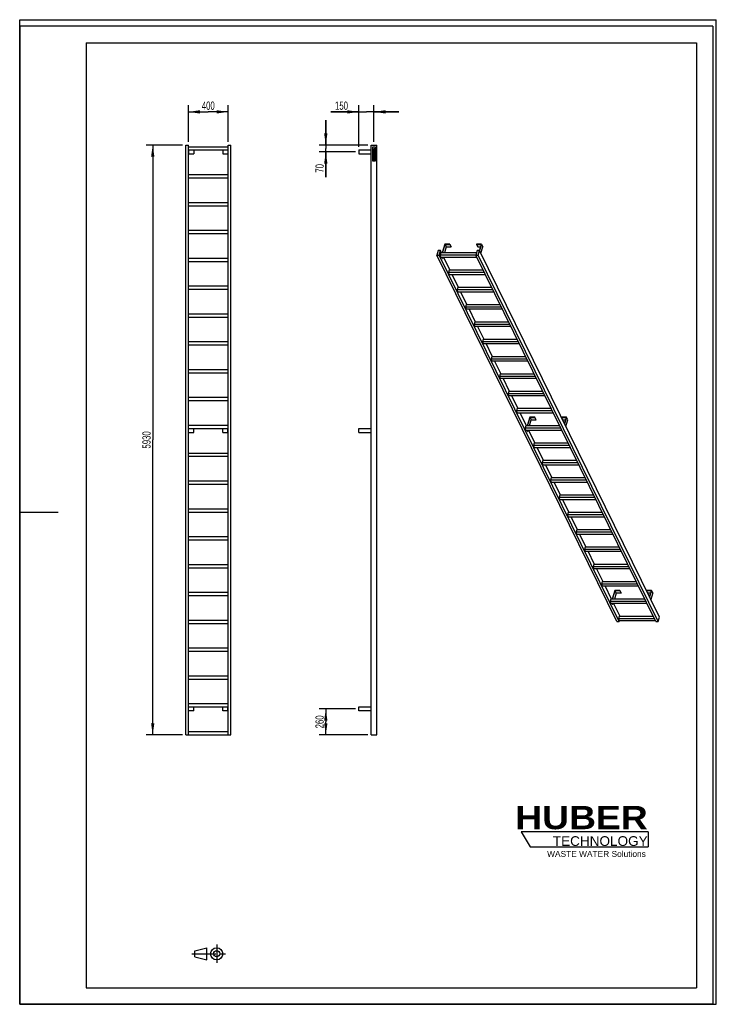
# Model space of a CAD drawing. Header units: millimetres. Extents: x 0 to 7000, y 0 to 9900.
import ezdxf

# ---------------------------------------------------------------- set-up
doc = ezdxf.new("R2010")
doc.units = ezdxf.units.MM
doc.header["$LTSCALE"] = 645.333333
doc.linetypes.add('CENTER', pattern=[0.6, 0.375, -0.075, 0.075, -0.075])
doc.layers.get('0').update_dxf_attribs({"linetype": 'CONTINUOUS'})
for name, color, linetype in [('_2D-BEM', 7, 'CONTINUOUS'), ('_KURVEN', 7, 'CONTINUOUS'), ('HUBER_Logo_BL0', 7, 'CONTINUOUS')]:
    doc.layers.add(name, color=color, linetype=linetype)
doc.styles.get("Standard").update_dxf_attribs({"font": 'txt', "width": 0.7})
doc.styles.add('TEXTSTYLE_2', font='ariblk.ttf')
doc.styles.add('TEXTSTYLE_3', font='arial.ttf')
doc.dimstyles.new('DIMSTYLE_1', dxfattribs={"dimtxt": 83.333333, "dimasz": 116.666667, "dimexe": 2, "dimexo": 1, "dimtad": 1, "dimdec": 1, "dimtxsty": 'STANDARD', "dimblk": '_FILLED', "dimblk1": '_FILLED', "dimblk2": '_FILLED', "dimcen": 0.09, "dimadec": 1, "dimazin": 2, "dimtp": 0.5, "dimtm": 0.5, "dimtfac": 1, "dimtdec": 1, "dimtofl": 0, "dimtmove": 0, "dimatfit": 3, "dimldrblk": '_FILLED', "dimfxl": 1, "dimtolj": 1, "dimarcsym": 0})
doc.dimstyles.new('DIMSTYLE_2', dxfattribs={"dimtxt": 83.333333, "dimasz": 116.666667, "dimexe": 2, "dimexo": 1, "dimtad": 1, "dimdec": 1, "dimtxsty": 'STANDARD', "dimblk": '_FILLED', "dimblk1": '_FILLED', "dimblk2": '_FILLED', "dimcen": 0.09, "dimadec": 1, "dimazin": 2, "dimtp": 2, "dimtm": 2, "dimtfac": 1, "dimtdec": 1, "dimtofl": 0, "dimtmove": 0, "dimatfit": 3, "dimldrblk": '_FILLED', "dimfxl": 1, "dimtolj": 1, "dimarcsym": 0})
doc.dimstyles.new('DIMSTYLE_3', dxfattribs={"dimtxt": 83.333333, "dimasz": 116.666667, "dimexe": 2, "dimexo": 1, "dimtad": 1, "dimdec": 1, "dimtxsty": 'STANDARD', "dimblk": '_FILLED', "dimblk1": '_FILLED', "dimblk2": '_FILLED', "dimcen": 0.09, "dimadec": 1, "dimazin": 2, "dimtp": 0.3, "dimtm": 0.3, "dimtfac": 1, "dimtdec": 1, "dimtofl": 0, "dimtmove": 0, "dimatfit": 3, "dimldrblk": '_FILLED', "dimfxl": 1, "dimtolj": 1, "dimarcsym": 0})

# ---------------------------------------------------------------- blocks, each defined once
blk = doc.blocks.new('HUBER_LOGO_BL0', base_point=(5686, 1682.6))
at = {"layer": 'HUBER_Logo_BL0', "color": 5, "linetype": 'CONTINUOUS'}
for p, q in [((6314.1, 1734.2), (5039.1, 1734.2)), ((5039.1, 1734.2), (5129.1, 1584.2)), ((6314.1, 1734.2), (6314.1, 1584.2)), ((5129.1, 1584.2), (6314.1, 1584.2))]:
    blk.add_line(p, q, dxfattribs=at)
at = {"layer": 'HUBER_Logo_BL0', "color": 2, "linetype": 'CONTINUOUS', "attachment_point": 3, "line_spacing_factor": 0.78}
for s, insert, char_height, width, style in [('HUBER\\P\\Farial.ttf;\\H97.5;TECHNOLOGY ', (6310.5, 1994.5), 234, 1292.239, 'TEXTSTYLE_2'), ('WASTE WATER Solutions', (6291.9, 1542.1), 60, 990.112, 'TEXTSTYLE_3')]:
    blk.add_mtext(s, dxfattribs=dict(at, insert=insert, char_height=char_height, width=width, style=style))
blk = doc.blocks.new('_FILLED')
at = {"color": 0, "linetype": 'BYBLOCK'}
blk.add_solid([(0, 0), (-1, 0.143), (-1, -0.143)], dxfattribs=at)
blk = doc.blocks.new('*D0')
at = {"layer": '_2D-BEM', "color": 2, "linetype": 'CONTINUOUS'}
for p, q in [((1695, 8673.2), (1695, 9039.8)), ((2095, 8673.2), (2095, 9039.8)), ((1695, 8973.2), (1895, 8973.2)), ((2095, 8973.2), (1895, 8973.2))]:
    blk.add_line(p, q, dxfattribs=at)
at = {"layer": '_2D-BEM', "color": 2, "linetype": 'CONTINUOUS', "xscale": 116.6666666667, "yscale": 116.6666666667, "zscale": 116.6666666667, "rotation": 180}
blk.add_blockref('_FILLED', (1695, 8973.2), dxfattribs=at)
at = {"layer": '_2D-BEM', "color": 2, "linetype": 'CONTINUOUS', "xscale": 116.6666666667, "yscale": 116.6666666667, "zscale": 116.6666666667}
blk.add_blockref('_FILLED', (2095, 8973.2), dxfattribs=at)
at = {"layer": '_2D-BEM', "color": 2, "linetype": 'CONTINUOUS', "insert": (1895, 9077.3), "char_height": 83.33, "width": 294.643, "attachment_point": 2, "line_spacing_factor": 0.9}
blk.add_mtext('400', dxfattribs=at)
blk = doc.blocks.new('*D1')
at = {"layer": '_2D-BEM', "color": 2, "linetype": 'CONTINUOUS'}
for p, q in [((1636.7, 8639.8), (1270, 8639.8)), ((1336.7, 8639.8), (1336.7, 5674.8)), ((1336.7, 2709.8), (1336.7, 5674.8)), ((1636.7, 2709.8), (1270, 2709.8))]:
    blk.add_line(p, q, dxfattribs=at)
at = {"layer": '_2D-BEM', "color": 2, "linetype": 'CONTINUOUS', "xscale": 116.6666666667, "yscale": 116.6666666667, "zscale": 116.6666666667}
for p, rotation in [((1336.7, 8639.8), 90), ((1336.7, 2709.8), 270)]:
    blk.add_blockref('_FILLED', p, dxfattribs=dict(at, rotation=rotation))
at = {"layer": '_2D-BEM', "color": 2, "linetype": 'CONTINUOUS', "insert": (1232.5, 5674.8), "char_height": 83.33, "width": 375, "attachment_point": 2, "rotation": 90, "line_spacing_factor": 0.9}
blk.add_mtext('5930', dxfattribs=at)
blk = doc.blocks.new('*D2')
at = {"layer": '_2D-BEM', "color": 2, "linetype": 'CONTINUOUS'}
for p, q in [((3409.2, 8623.2), (3409.2, 9039.8)), ((3559.2, 8673.2), (3559.2, 9039.8)), ((3409.2, 8973.2), (3126.1, 8973.2)), ((3126.1, 8973.2), (3484.2, 8973.2)), ((3809.2, 8973.2), (3484.2, 8973.2)), ((3559.2, 8973.2), (3809.2, 8973.2))]:
    blk.add_line(p, q, dxfattribs=at)
at = {"layer": '_2D-BEM', "color": 2, "linetype": 'CONTINUOUS', "xscale": 116.6666666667, "yscale": 116.6666666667, "zscale": 116.6666666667}
blk.add_blockref('_FILLED', (3409.2, 8973.2), dxfattribs=at)
at = {"layer": '_2D-BEM', "color": 2, "linetype": 'CONTINUOUS', "xscale": 116.6666666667, "yscale": 116.6666666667, "zscale": 116.6666666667, "rotation": 180}
blk.add_blockref('_FILLED', (3559.2, 8973.2), dxfattribs=at)
at = {"layer": '_2D-BEM', "color": 2, "linetype": 'CONTINUOUS', "insert": (3298.7, 9077.3), "char_height": 83.33, "width": 258.929, "attachment_point": 3, "line_spacing_factor": 0.9}
blk.add_mtext('150', dxfattribs=at)
blk = doc.blocks.new('*D3')
at = {"layer": '_2D-BEM', "color": 2, "linetype": 'CONTINUOUS'}
for p, q in [((3375.9, 2969.8), (3009.2, 2969.8)), ((3075.9, 2969.8), (3075.9, 2839.8)), ((3075.9, 2709.8), (3075.9, 2839.8)), ((3497.4, 2709.8), (3009.2, 2709.8))]:
    blk.add_line(p, q, dxfattribs=at)
at = {"layer": '_2D-BEM', "color": 2, "linetype": 'CONTINUOUS', "xscale": 116.6666666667, "yscale": 116.6666666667, "zscale": 116.6666666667}
for p, rotation in [((3075.9, 2969.8), 90), ((3075.9, 2709.8), 270)]:
    blk.add_blockref('_FILLED', p, dxfattribs=dict(at, rotation=rotation))
at = {"layer": '_2D-BEM', "color": 2, "linetype": 'CONTINUOUS', "insert": (2971.7, 2839.8), "char_height": 83.33, "width": 294.643, "attachment_point": 2, "rotation": 90, "line_spacing_factor": 0.9}
blk.add_mtext('260', dxfattribs=at)
blk = doc.blocks.new('*D4')
at = {"layer": '_2D-BEM', "color": 2, "linetype": 'CONTINUOUS'}
for p, q in [((3075.9, 8639.8), (3075.9, 8889.8)), ((3075.9, 8889.8), (3075.9, 8604.8)), ((3497.4, 8639.8), (3009.2, 8639.8)), ((3375.9, 8569.8), (3009.2, 8569.8)), ((3075.9, 8317.7), (3075.9, 8604.8)), ((3075.9, 8569.8), (3075.9, 8317.7))]:
    blk.add_line(p, q, dxfattribs=at)
at = {"layer": '_2D-BEM', "color": 2, "linetype": 'CONTINUOUS', "xscale": 116.6666666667, "yscale": 116.6666666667, "zscale": 116.6666666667}
for p, rotation in [((3075.9, 8639.8), 270), ((3075.9, 8569.8), 90)]:
    blk.add_blockref('_FILLED', p, dxfattribs=dict(at, rotation=rotation))
at = {"layer": '_2D-BEM', "color": 2, "linetype": 'CONTINUOUS', "insert": (2971.7, 8448.6), "char_height": 83.33, "width": 196.429, "attachment_point": 3, "rotation": 90, "line_spacing_factor": 0.9}
blk.add_mtext('70', dxfattribs=at)
blk = doc.blocks.new('PROJEKTIONSMETHODE_1_BL1', base_point=(1900, 508.3))
at = {"color": 2, "linetype": 'CENTER'}
for p, q in [((1979.4, 600), (1979.4, 416.7)), ((1728.9, 508.3), (2071.1, 508.3))]:
    blk.add_line(p, q, dxfattribs=at)
at = {"color": 2, "linetype": 'CONTINUOUS'}
for p, q in [((1759.4, 538.9), (1881.7, 569.4)), ((1759.4, 477.8), (1759.4, 538.9)), ((1881.7, 447.2), (1881.7, 569.4)), ((1759.4, 477.8), (1881.7, 447.2))]:
    blk.add_line(p, q, dxfattribs=at)
for radius in [61.1, 30.6]:
    blk.add_circle((1979.4, 508.3), radius, dxfattribs=at)

msp = doc.modelspace()

# ---------------------------------------------------------------- linework, layer by layer
at = {"color": 7, "linetype": 'CONTINUOUS'}
for p, q in [((0, 9900), (7000, 9900)), ((0, 0), (0, 9900)), ((0, 9900), (7000, 9900)), ((0, 0), (0, 9900)), ((7000, 0), (7000, 9900)), ((7000, 0), (7000, 9900)), ((1669.99, 8639.84), (1694.99, 8639.84)), ((1669.99, 2709.84), (1669.99, 8639.84)), ((1694.99, 2709.84), (1694.99, 8639.84)), ((2094.99, 8619.84), (1694.99, 8619.84)), ((2094.99, 8639.84), (2119.99, 8639.84)), ((2094.99, 2709.84), (2094.99, 8639.84)), ((2119.99, 2709.84), (2119.99, 8639.84)), ((3530.75, 8639.84), (3587.75, 8639.84)), ((3530.75, 2709.84), (3530.75, 8639.84)), ((3587.75, 2709.84), (3587.75, 8639.84)), ((1694.99, 8589.84), (2094.99, 8589.84)), ((1694.99, 8549.84), (1696.99, 8549.84)), ((1696.99, 8589.84), (1696.99, 8549.84)), ((1696.99, 8549.84), (1749.99, 8549.84)), ((1749.99, 8589.84), (1749.99, 8549.84)), ((2039.99, 8589.84), (2039.99, 8549.84)), ((2039.99, 8549.84), (2092.99, 8549.84)), ((2092.99, 8589.84), (2092.99, 8549.84)), ((2092.99, 8549.84), (2094.99, 8549.84)), ((3409.25, 8589.84), (3409.25, 8549.84)), ((3409.25, 8589.84), (3530.75, 8589.84)), ((3409.25, 8549.84), (3530.75, 8549.84)), ((2094.99, 8339.84), (1694.99, 8339.84)), ((1694.99, 8309.84), (2094.99, 8309.84)), ((2094.99, 8059.84), (1694.99, 8059.84)), ((1694.99, 8029.84), (2094.99, 8029.84)), ((2094.99, 7779.84), (1694.99, 7779.84)), ((1694.99, 7749.84), (2094.99, 7749.84)), ((4273.01, 7642.65), (4246.09, 7555.55)), ((4247.93, 7555.55), (4274.36, 7641.08)), ((4323.66, 7642.65), (4273.01, 7642.65)), ((4274.36, 7641.08), (4323.18, 7641.08)), ((4274.36, 7641.08), (4286.57, 7616.22)), ((4323.18, 7641.08), (4323.66, 7642.65)), ((4323.18, 7641.08), (4335.38, 7616.22)), ((4323.66, 7642.65), (4335.87, 7617.78)), ((4590.77, 7642.65), (4590.29, 7641.08)), ((4590.29, 7641.08), (4602.49, 7616.22)), ((4590.29, 7641.08), (4639.1, 7641.08)), ((4641.43, 7642.65), (4590.77, 7642.65)), ((4639.1, 7641.08), (4619.78, 7578.56)), ((4620.92, 7576.27), (4641.43, 7642.65)), ((4641.43, 7642.65), (4653.63, 7617.78)), ((4205.32, 7578.55), (4191.52, 7533.9)), ((6000.42, 3847.76), (4191.52, 7533.9)), ((4191.52, 7533.9), (4214.54, 7533.9)), ((4228.34, 7578.55), (4205.32, 7578.55)), ((4214.54, 7533.9), (4228.34, 7578.55)), ((6023.44, 3847.76), (4214.54, 7533.9)), ((4231.18, 7555.55), (4223.91, 7532.05)), ((4583.88, 7532.05), (4223.91, 7532.05)), ((4233.06, 7513.4), (4223.91, 7532.05)), ((4239.63, 7555.55), (4228.34, 7578.55)), ((4589.66, 7555.55), (4231.18, 7555.55)), ((4286.57, 7616.22), (4267.82, 7555.55)), ((4286.57, 7616.22), (4335.38, 7616.22)), ((4335.38, 7616.22), (4335.87, 7617.78)), ((4596.77, 7578.55), (4582.97, 7533.9)), ((6391.87, 3847.76), (4582.97, 7533.9)), ((4582.97, 7533.9), (4606, 7533.9)), ((4619.79, 7578.55), (4596.77, 7578.55)), ((4602.49, 7616.22), (4631.42, 7616.22)), ((4606, 7533.9), (4619.79, 7578.55)), ((6414.89, 3847.76), (4606, 7533.9)), ((6428.69, 3892.41), (4619.79, 7578.55)), ((4633.12, 7551.4), (4653.63, 7617.78)), ((2094.99, 7499.84), (1694.99, 7499.84)), ((1694.99, 7469.84), (2094.99, 7469.84)), ((4233.06, 7513.4), (4593.03, 7513.4)), ((4248.9, 7500.28), (4242.46, 7513.4)), ((4244.3, 7513.4), (4250.74, 7500.28)), ((4248.9, 7500.28), (4250.74, 7500.28)), ((4254.79, 7513.4), (4250.74, 7500.28)), ((4325.04, 7381.5), (4260.32, 7513.4)), ((4316.59, 7381.5), (4309.33, 7358)), ((4669.29, 7358), (4309.33, 7358)), ((4318.48, 7339.35), (4309.33, 7358)), ((4657.76, 7381.5), (4316.59, 7381.5)), ((4318.48, 7339.35), (4678.44, 7339.35)), ((4410.46, 7207.45), (4345.73, 7339.35)), ((2094.99, 7219.84), (1694.99, 7219.84)), ((1694.99, 7189.84), (2094.99, 7189.84)), ((4402, 7207.45), (4394.74, 7183.95)), ((4403.89, 7165.3), (4394.74, 7183.95)), ((4754.7, 7183.95), (4394.74, 7183.95)), ((4743.17, 7207.45), (4402, 7207.45)), ((4403.89, 7165.3), (4763.86, 7165.3)), ((4495.87, 7033.39), (4431.14, 7165.3)), ((4487.41, 7033.39), (4480.15, 7009.89)), ((4828.58, 7033.39), (4487.41, 7033.39)), ((2094.99, 6939.84), (1694.99, 6939.84)), ((4489.3, 6991.25), (4480.15, 7009.89)), ((4840.12, 7009.89), (4480.15, 7009.89)), ((4489.3, 6991.25), (4849.27, 6991.25)), ((4581.28, 6859.34), (4516.55, 6991.25)), ((1694.99, 6909.84), (2094.99, 6909.84)), ((4572.82, 6859.34), (4565.56, 6835.84)), ((4574.71, 6817.2), (4565.56, 6835.84)), ((4925.53, 6835.84), (4565.56, 6835.84)), ((4914, 6859.34), (4572.82, 6859.34)), ((4574.71, 6817.2), (4934.68, 6817.2)), ((4666.69, 6685.29), (4601.96, 6817.2)), ((2094.99, 6659.84), (1694.99, 6659.84)), ((4658.23, 6685.29), (4650.97, 6661.79)), ((4660.12, 6643.14), (4650.97, 6661.79)), ((5010.94, 6661.79), (4650.97, 6661.79)), ((4999.41, 6685.29), (4658.23, 6685.29)), ((4660.12, 6643.14), (5020.09, 6643.14)), ((4752.1, 6511.24), (4687.37, 6643.14)), ((1694.99, 6629.84), (2094.99, 6629.84)), ((4743.65, 6511.24), (4736.38, 6487.74)), ((4745.54, 6469.09), (4736.38, 6487.74)), ((5096.35, 6487.74), (4736.38, 6487.74)), ((5084.82, 6511.24), (4743.65, 6511.24)), ((4745.54, 6469.09), (5105.5, 6469.09)), ((4837.51, 6337.19), (4772.79, 6469.09)), ((2094.99, 6379.84), (1694.99, 6379.84)), ((1694.99, 6349.84), (2094.99, 6349.84)), ((4829.06, 6337.19), (4821.8, 6313.69)), ((5170.23, 6337.19), (4829.06, 6337.19)), ((4830.95, 6295.04), (4821.8, 6313.69)), ((5181.76, 6313.69), (4821.8, 6313.69)), ((4830.95, 6295.04), (5190.91, 6295.04)), ((4922.93, 6163.14), (4858.2, 6295.04)), ((4914.47, 6163.14), (4907.21, 6139.64)), ((4916.36, 6120.99), (4907.21, 6139.64)), ((5267.17, 6139.64), (4907.21, 6139.64)), ((5255.64, 6163.14), (4914.47, 6163.14)), ((2094.99, 6099.84), (1694.99, 6099.84)), ((1694.99, 6069.84), (2094.99, 6069.84)), ((4916.36, 6120.99), (5276.33, 6120.99)), ((5008.34, 5989.09), (4943.61, 6120.99)), ((4999.88, 5989.09), (4992.62, 5965.59)), ((5001.77, 5946.94), (4992.62, 5965.59)), ((5352.59, 5965.59), (4992.62, 5965.59)), ((5341.05, 5989.09), (4999.88, 5989.09)), ((5001.77, 5946.94), (5361.74, 5946.94)), ((5093.75, 5815.04), (5029.02, 5946.94)), ((5127.12, 5902.14), (5100.21, 5815.04)), ((5102.05, 5815.04), (5128.48, 5900.57)), ((5121.93, 5815.04), (5140.68, 5875.71)), ((5177.78, 5902.14), (5127.12, 5902.14)), ((5128.48, 5900.57), (5177.3, 5900.57)), ((5140.68, 5875.71), (5128.48, 5900.57)), ((5140.68, 5875.71), (5189.5, 5875.71)), ((5177.3, 5900.57), (5177.78, 5902.14)), ((5189.5, 5875.71), (5177.3, 5900.57)), ((5189.98, 5877.28), (5177.78, 5902.14)), ((5189.5, 5875.71), (5189.98, 5877.28)), ((5444.89, 5902.14), (5444.4, 5900.57)), ((5456.61, 5875.71), (5444.4, 5900.57)), ((5444.4, 5900.57), (5493.22, 5900.57)), ((5495.55, 5902.14), (5444.89, 5902.14)), ((5456.61, 5875.71), (5485.54, 5875.71)), ((5493.22, 5900.57), (5473.9, 5838.06)), ((5475.03, 5835.76), (5495.55, 5902.14)), ((5487.24, 5810.89), (5507.75, 5877.28)), ((5507.75, 5877.28), (5495.55, 5902.14)), ((2094.99, 5819.84), (1694.99, 5819.84)), ((1694.99, 5789.84), (2094.99, 5789.84)), ((1694.99, 5749.84), (1696.99, 5749.84)), ((1696.99, 5749.84), (1696.99, 5789.84)), ((1696.99, 5749.84), (1749.99, 5749.84)), ((1749.99, 5749.84), (1749.99, 5789.84)), ((2039.99, 5749.84), (2039.99, 5789.84)), ((2039.99, 5749.84), (2092.99, 5749.84)), ((2092.99, 5749.84), (2092.99, 5789.84)), ((2092.99, 5749.84), (2094.99, 5749.84)), ((3409.25, 5749.84), (3409.25, 5789.84)), ((3409.25, 5789.84), (3530.75, 5789.84)), ((3409.25, 5749.84), (3530.75, 5749.84)), ((5085.29, 5815.04), (5078.03, 5791.54)), ((5087.18, 5772.89), (5078.03, 5791.54)), ((5438, 5791.54), (5078.03, 5791.54)), ((5426.47, 5815.04), (5085.29, 5815.04)), ((5087.18, 5772.89), (5447.15, 5772.89)), ((5103.01, 5759.78), (5096.58, 5772.89)), ((5104.86, 5759.78), (5098.42, 5772.89)), ((5103.01, 5759.78), (5104.86, 5759.78)), ((5104.86, 5759.78), (5108.91, 5772.89)), ((5179.16, 5640.99), (5114.43, 5772.89)), ((5170.7, 5640.99), (5163.44, 5617.49)), ((5172.59, 5598.84), (5163.44, 5617.49)), ((5523.41, 5617.49), (5163.44, 5617.49)), ((5511.88, 5640.99), (5170.7, 5640.99)), ((5172.59, 5598.84), (5532.56, 5598.84)), ((5264.57, 5466.94), (5199.85, 5598.84)), ((2094.99, 5539.84), (1694.99, 5539.84)), ((1694.99, 5509.84), (2094.99, 5509.84)), ((5256.12, 5466.94), (5248.85, 5443.44)), ((5597.29, 5466.94), (5256.12, 5466.94)), ((5258.01, 5424.79), (5248.85, 5443.44)), ((5608.82, 5443.44), (5248.85, 5443.44)), ((5258.01, 5424.79), (5617.97, 5424.79)), ((5349.99, 5292.89), (5285.26, 5424.79)), ((2094.99, 5259.84), (1694.99, 5259.84)), ((5341.53, 5292.89), (5334.27, 5269.39)), ((5343.42, 5250.74), (5334.27, 5269.39)), ((5694.23, 5269.39), (5334.27, 5269.39)), ((5682.7, 5292.89), (5341.53, 5292.89)), ((5343.42, 5250.74), (5703.38, 5250.74)), ((5435.4, 5118.84), (5370.67, 5250.74)), ((1694.99, 5229.84), (2094.99, 5229.84)), ((5426.94, 5118.84), (5419.68, 5095.34)), ((5428.83, 5076.69), (5419.68, 5095.34)), ((5779.64, 5095.34), (5419.68, 5095.34)), ((5768.11, 5118.84), (5426.94, 5118.84)), ((5428.83, 5076.69), (5788.8, 5076.69)), ((5520.81, 4944.79), (5456.08, 5076.69)), ((2094.99, 4979.84), (1694.99, 4979.84)), ((1694.99, 4949.84), (2094.99, 4949.84)), ((5512.35, 4944.79), (5505.09, 4921.29)), ((5865.06, 4921.29), (5505.09, 4921.29)), ((5514.24, 4902.64), (5505.09, 4921.29)), ((5853.52, 4944.79), (5512.35, 4944.79)), ((5514.24, 4902.64), (5874.21, 4902.64)), ((5606.22, 4770.73), (5541.49, 4902.64)), ((5597.76, 4770.73), (5590.5, 4747.23)), ((5938.94, 4770.73), (5597.76, 4770.73)), ((2094.99, 4699.84), (1694.99, 4699.84)), ((1694.99, 4669.84), (2094.99, 4669.84)), ((5950.47, 4747.23), (5590.5, 4747.23)), ((5599.65, 4728.59), (5590.5, 4747.23)), ((5599.65, 4728.59), (5959.62, 4728.59)), ((5691.63, 4596.68), (5626.9, 4728.59)), ((5683.17, 4596.68), (5675.91, 4573.18)), ((6035.88, 4573.18), (5675.91, 4573.18)), ((5685.06, 4554.54), (5675.91, 4573.18)), ((6024.35, 4596.68), (5683.17, 4596.68)), ((5685.06, 4554.54), (6045.03, 4554.54)), ((5777.04, 4422.63), (5712.32, 4554.54)), ((2094.99, 4419.84), (1694.99, 4419.84)), ((1694.99, 4389.84), (2094.99, 4389.84)), ((5768.59, 4422.63), (5761.32, 4399.13)), ((5770.48, 4380.48), (5761.32, 4399.13)), ((6121.29, 4399.13), (5761.32, 4399.13)), ((6109.76, 4422.63), (5768.59, 4422.63)), ((5770.48, 4380.48), (6130.44, 4380.48)), ((5862.46, 4248.58), (5797.73, 4380.48)), ((5854, 4248.58), (5846.74, 4225.08)), ((5855.89, 4206.43), (5846.74, 4225.08)), ((6206.7, 4225.08), (5846.74, 4225.08)), ((6195.17, 4248.58), (5854, 4248.58)), ((5855.89, 4206.43), (6215.85, 4206.43)), ((5947.87, 4074.53), (5883.14, 4206.43)), ((5981.24, 4161.63), (5954.32, 4074.53)), ((5956.17, 4074.53), (5982.6, 4160.07)), ((6031.9, 4161.63), (5981.24, 4161.63)), ((5994.8, 4135.2), (5982.6, 4160.07)), ((5982.6, 4160.07), (6031.41, 4160.07)), ((6031.41, 4160.07), (6031.9, 4161.63)), ((6043.62, 4135.2), (6031.41, 4160.07)), ((6044.1, 4136.77), (6031.9, 4161.63)), ((6299.01, 4161.63), (6298.52, 4160.07)), ((6310.72, 4135.2), (6298.52, 4160.07)), ((6298.52, 4160.07), (6347.34, 4160.07)), ((6349.66, 4161.63), (6299.01, 4161.63)), ((6347.34, 4160.07), (6328.02, 4097.55)), ((6329.15, 4095.25), (6349.66, 4161.63)), ((6361.87, 4136.77), (6349.66, 4161.63)), ((2094.99, 4139.84), (1694.99, 4139.84)), ((1694.99, 4109.84), (2094.99, 4109.84)), ((5939.41, 4074.53), (5932.15, 4051.03)), ((6280.58, 4074.53), (5939.41, 4074.53)), ((5994.8, 4135.2), (5976.05, 4074.53)), ((6043.62, 4135.2), (5994.8, 4135.2)), ((6044.1, 4136.77), (6043.62, 4135.2)), ((6339.65, 4135.2), (6310.72, 4135.2)), ((6361.87, 4136.77), (6341.35, 4070.39)), ((6292.12, 4051.03), (5932.15, 4051.03)), ((5941.3, 4032.38), (5932.15, 4051.03)), ((5941.3, 4032.38), (6301.27, 4032.38)), ((5957.13, 4019.27), (5950.7, 4032.38)), ((5958.97, 4019.27), (5952.54, 4032.38)), ((5958.97, 4019.27), (5957.13, 4019.27)), ((5963.03, 4032.38), (5958.97, 4019.27)), ((6033.28, 3900.48), (5968.55, 4032.38)), ((6024.82, 3900.48), (6017.56, 3876.98)), ((6377.53, 3876.98), (6017.56, 3876.98)), ((6026.71, 3858.33), (6017.56, 3876.98)), ((6365.99, 3900.48), (6024.82, 3900.48)), ((6414.89, 3847.76), (6428.69, 3892.41)), ((2094.99, 3859.84), (1694.99, 3859.84)), ((1694.99, 3829.84), (2094.99, 3829.84)), ((6000.42, 3847.76), (6023.44, 3847.76)), ((6023.44, 3847.76), (6026.71, 3858.33)), ((6026.71, 3858.33), (6386.68, 3858.33)), ((6391.87, 3847.76), (6414.89, 3847.76)), ((2094.99, 3579.84), (1694.99, 3579.84)), ((1694.99, 3549.84), (2094.99, 3549.84)), ((2094.99, 3299.84), (1694.99, 3299.84)), ((1694.99, 3269.84), (2094.99, 3269.84)), ((2094.99, 3019.84), (1694.99, 3019.84)), ((1694.99, 2989.84), (2094.99, 2989.84)), ((1696.99, 2949.84), (1696.99, 2989.84)), ((1749.99, 2949.84), (1749.99, 2989.84)), ((2039.99, 2949.84), (2039.99, 2989.84)), ((2092.99, 2949.84), (2092.99, 2989.84)), ((3409.25, 2949.84), (3409.25, 2989.84)), ((3409.25, 2989.84), (3530.75, 2989.84)), ((1696.99, 2949.84), (1694.99, 2949.84)), ((1749.99, 2949.84), (1696.99, 2949.84)), ((2092.99, 2949.84), (2039.99, 2949.84)), ((2094.99, 2949.84), (2092.99, 2949.84)), ((3530.75, 2949.84), (3409.25, 2949.84)), ((1669.99, 2709.84), (1694.99, 2709.84)), ((2094.99, 2739.84), (1694.99, 2739.84)), ((1694.99, 2709.84), (2094.99, 2709.84)), ((2094.99, 2709.84), (2119.99, 2709.84)), ((3530.75, 2709.84), (3587.75, 2709.84)), ((0, 0), (7000, 0)), ((0, 0), (7000, 0))]:
    msp.add_line(p, q, dxfattribs=at)
at = {"color": 3, "linetype": 'CONTINUOUS'}
for p, q in [((0, 9833.33), (0, 4950)), ((6966.67, 9833.33), (0, 9833.33)), ((6966.67, 9833.33), (6966.67, 0)), ((0, 4950), (0, 0)), ((0, 4950), (386.67, 4950)), ((6966.67, 0), (0, 0))]:
    msp.add_line(p, q, dxfattribs=at)
at = {"color": 5, "linetype": 'CONTINUOUS'}
for p, q in [((666.67, 9666.67), (6800, 9666.67)), ((666.67, 9666.67), (666.67, 166.67)), ((6800, 9666.67), (6800, 166.67)), ((666.67, 166.67), (6800, 166.67))]:
    msp.add_line(p, q, dxfattribs=at)
at = {"layer": '_KURVEN', "color": 4, "linetype": 'CONTINUOUS'}
for p, q in [((3544.25, 8619.84), (3544.25, 8479.84)), ((3574.25, 8619.84), (3544.25, 8619.84)), ((3574.25, 8479.84), (3574.25, 8619.84)), ((3549.25, 8594.56), (3549.25, 8584.26)), ((3549.25, 8584.26), (3569.25, 8584.26)), ((3553.52, 8580.55), (3549.25, 8580.55)), ((3549.25, 8580.55), (3549.25, 8563.99)), ((3549.25, 8563.99), (3569.25, 8563.99)), ((3549.25, 8553.85), (3549.25, 8542.29)), ((3549.25, 8542.29), (3569.25, 8542.29)), ((3561.17, 8538.18), (3549.25, 8538.18)), ((3549.25, 8538.18), (3549.25, 8532.01)), ((3549.25, 8532.01), (3561.46, 8532.01)), ((3561.46, 8525.18), (3549.25, 8525.18)), ((3549.25, 8525.18), (3549.25, 8519.01)), ((3549.25, 8519.01), (3561.17, 8519.01)), ((3569.25, 8514.89), (3549.25, 8514.89)), ((3549.25, 8514.89), (3549.25, 8508.68)), ((3553.29, 8590.47), (3553.29, 8593.19)), ((3557.35, 8590.47), (3553.29, 8590.47)), ((3553.3, 8548.52), (3553.3, 8551.25)), ((3557.09, 8548.52), (3553.3, 8548.52)), ((3553.52, 8570.18), (3553.52, 8580.55)), ((3556.7, 8570.18), (3553.52, 8570.18)), ((3560.78, 8579.8), (3556.7, 8579.8)), ((3556.7, 8579.8), (3556.7, 8570.18)), ((3557.09, 8551.21), (3557.09, 8548.52)), ((3557.35, 8593.08), (3557.35, 8590.47)), ((3560.78, 8570.18), (3560.78, 8579.8)), ((3564.72, 8570.18), (3560.78, 8570.18)), ((3560.9, 8548.52), (3560.9, 8551.66)), ((3564.95, 8548.52), (3560.9, 8548.52)), ((3561.13, 8590.47), (3561.13, 8591.02)), ((3569.25, 8590.47), (3561.13, 8590.47)), ((3563.14, 8593.65), (3569.25, 8596.95)), ((3569.25, 8603.94), (3563.46, 8600.94)), ((3569.25, 8580.85), (3564.72, 8580.85)), ((3564.72, 8580.85), (3564.72, 8570.18)), ((3564.95, 8551.67), (3564.95, 8548.52)), ((3569.25, 8596.95), (3569.25, 8603.94)), ((3569.25, 8584.26), (3569.25, 8590.47)), ((3569.25, 8563.99), (3569.25, 8580.85)), ((3569.25, 8542.29), (3569.25, 8552.95)), ((3569.25, 8508.68), (3569.25, 8514.89)), ((3544.25, 8479.84), (3574.25, 8479.84)), ((3549.25, 8508.68), (3556.25, 8508.68)), ((3556.25, 8501.93), (3549.25, 8501.93)), ((3549.25, 8501.93), (3549.25, 8495.75)), ((3549.25, 8495.75), (3569.25, 8495.75)), ((3556.25, 8508.68), (3556.25, 8501.93)), ((3561.16, 8501.93), (3561.16, 8508.68)), ((3561.16, 8508.68), (3569.25, 8508.68)), ((3569.25, 8501.93), (3561.16, 8501.93)), ((3569.25, 8495.75), (3569.25, 8501.93))]:
    msp.add_line(p, q, dxfattribs=at)
for points in [[(3549.25, 8594.56), (3549.25, 8596.47), (3549.41, 8597.93), (3549.74, 8598.94)], [(3549.25, 8553.85), (3549.25, 8555.78), (3549.73, 8557.25), (3550.68, 8558.29)], [(3549.74, 8598.94), (3550.07, 8599.95), (3550.68, 8600.76), (3551.57, 8601.38)], [(3550.68, 8558.29), (3551.64, 8559.33), (3552.82, 8559.84), (3554.23, 8559.84)], [(3551.57, 8601.38), (3552.45, 8602), (3553.53, 8602.31), (3554.8, 8602.31)], [(3553.81, 8595.49), (3553.46, 8595.08), (3553.29, 8594.31), (3553.29, 8593.19)], [(3553.79, 8553.21), (3553.46, 8552.83), (3553.3, 8552.18), (3553.3, 8551.25)], [(3555.15, 8553.79), (3554.58, 8553.79), (3554.12, 8553.6), (3553.79, 8553.21)], [(3555.29, 8596.11), (3554.65, 8596.11), (3554.16, 8595.9), (3553.81, 8595.49)], [(3554.23, 8559.84), (3555.41, 8559.84), (3556.42, 8559.48), (3557.27, 8558.74)], [(3554.8, 8602.31), (3555.92, 8602.31), (3556.87, 8602.07), (3557.68, 8601.6)], [(3556.6, 8553.21), (3556.27, 8553.6), (3555.78, 8553.79), (3555.15, 8553.79)], [(3556.45, 8595.71), (3556.12, 8595.97), (3555.73, 8596.11), (3555.29, 8596.11)], [(3557.09, 8594.72), (3557, 8595.12), (3556.79, 8595.45), (3556.45, 8595.71)], [(3557.09, 8551.21), (3557.09, 8552.16), (3556.93, 8552.83), (3556.6, 8553.21)], [(3557.35, 8593.08), (3557.35, 8593.35), (3557.27, 8593.9), (3557.09, 8594.72)], [(3557.27, 8558.74), (3557.84, 8558.25), (3558.28, 8557.52), (3558.61, 8556.58)], [(3557.68, 8601.6), (3558.48, 8601.13), (3559.14, 8600.47), (3559.64, 8599.65)], [(3558.61, 8556.58), (3558.96, 8558.02), (3559.55, 8559.07), (3560.39, 8559.75)], [(3559.64, 8599.65), (3559.96, 8599.12), (3560.22, 8598.4), (3560.42, 8597.47)], [(3560.39, 8559.75), (3561.24, 8560.43), (3562.29, 8560.77), (3563.56, 8560.77)], [(3560.42, 8597.47), (3560.68, 8598.21), (3560.93, 8598.75), (3561.17, 8599.08)], [(3561.44, 8553.92), (3561.09, 8553.49), (3560.9, 8552.74), (3560.9, 8551.66)], [(3561.6, 8592.52), (3561.29, 8592.08), (3561.13, 8591.58), (3561.13, 8591.02)], [(3561.17, 8599.08), (3561.33, 8599.31), (3561.68, 8599.64), (3562.22, 8600.08)], [(3561.17, 8538.18), (3562.36, 8538.18), (3563.46, 8537.99), (3564.51, 8537.62)], [(3564.56, 8519.58), (3563.27, 8519.2), (3562.15, 8519.01), (3561.17, 8519.01)], [(3562.86, 8554.58), (3562.28, 8554.58), (3561.8, 8554.36), (3561.44, 8553.92)], [(3564.02, 8531.1), (3563.42, 8531.7), (3562.56, 8532.01), (3561.46, 8532.01)], [(3561.46, 8525.18), (3562.55, 8525.18), (3563.39, 8525.48), (3564.01, 8526.08)], [(3563.14, 8593.65), (3562.35, 8593.22), (3561.84, 8592.86), (3561.6, 8592.52)], [(3562.22, 8600.08), (3562.75, 8600.5), (3563.16, 8600.79), (3563.46, 8600.94)], [(3564.39, 8553.92), (3564.01, 8554.36), (3563.5, 8554.58), (3562.86, 8554.58)], [(3563.56, 8560.77), (3564.6, 8560.77), (3565.54, 8560.53), (3566.35, 8560.05)], [(3564.01, 8526.08), (3564.62, 8526.68), (3564.92, 8527.52), (3564.92, 8528.6)], [(3564.92, 8528.6), (3564.92, 8529.67), (3564.62, 8530.5), (3564.02, 8531.1)], [(3564.95, 8551.67), (3564.95, 8552.74), (3564.77, 8553.49), (3564.39, 8553.92)], [(3564.51, 8537.62), (3565.56, 8537.25), (3566.48, 8536.68), (3567.27, 8535.89)], [(3566.86, 8520.9), (3566.11, 8520.25), (3565.35, 8519.82), (3564.56, 8519.58)], [(3566.35, 8560.05), (3567.19, 8559.56), (3567.84, 8558.9), (3568.32, 8558.07)], [(3568.58, 8523.02), (3568.17, 8522.25), (3567.6, 8521.54), (3566.86, 8520.9)], [(3567.27, 8535.89), (3568.06, 8535.1), (3568.61, 8534.28), (3568.92, 8533.41)], [(3568.32, 8558.07), (3568.62, 8557.55), (3568.84, 8556.76), (3568.98, 8555.72)], [(3569.38, 8525.9), (3569.25, 8524.76), (3568.99, 8523.79), (3568.58, 8523.02)], [(3568.92, 8533.41), (3569.36, 8532.22), (3569.59, 8530.77), (3569.59, 8529.09)], [(3568.98, 8555.72), (3569.17, 8554.33), (3569.25, 8553.4), (3569.25, 8552.95)], [(3569.59, 8529.09), (3569.59, 8528.11), (3569.52, 8527.05), (3569.38, 8525.9)]]:
    msp.add_open_spline(points, degree=3, dxfattribs=at)

# ---------------------------------------------------------------- block references
at = {"color": 2, "linetype": 'CONTINUOUS'}
msp.add_blockref('PROJEKTIONSMETHODE_1_BL1', (1900, 508.33), dxfattribs=at)
at = {"layer": 'HUBER_Logo_BL0'}
msp.add_blockref('HUBER_LOGO_BL0', (5685.99, 1682.58), dxfattribs=at)

# ---------------------------------------------------------------- dimensions: what is measured, and where the dimension line sits
at = {"layer": '_2D-BEM', "color": 2, "linetype": 'CONTINUOUS'}
for base, p1, p2, picture, middle in [((2094.99, 8973.18), (1694.99, 8672.18), (2094.99, 8672.18), '*D0', (1883.09, 8973.18)), ((3559.25, 8973.18), (3409.25, 8622.18), (3559.25, 8672.18), '*D2', (3200.48, 8973.18))]:
    dim = msp.add_linear_dim(base=base, p1=p1, p2=p2, dimstyle='DIMSTYLE_1', dxfattribs=at)
    dim.commit()
    dim.dimension.update_dxf_attribs({"geometry": picture, "text_midpoint": middle, "dimtype": 160})
for base, p1, p2, angle, dimstyle, picture, middle in [((3075.91, 8569.84), (3498.41, 8639.84), (3376.91, 8569.84), 270, 'DIMSTYLE_3', '*D4', (3075.91, 8371.22)), ((1336.66, 8639.84), (1637.66, 2709.84), (1637.66, 8639.84), 90, 'DIMSTYLE_2', '*D1', (1336.66, 5662.94)), ((3075.91, 2969.84), (3498.41, 2709.84), (3376.91, 2969.84), 90, 'DIMSTYLE_1', '*D3', (3075.91, 2827.94))]:
    dim = msp.add_linear_dim(base=base, p1=p1, p2=p2, angle=angle, dimstyle=dimstyle, dxfattribs=at)
    dim.commit()
    dim.dimension.update_dxf_attribs({"geometry": picture, "text_midpoint": middle, "dimtype": 160})

doc.saveas('drawing.dxf')
